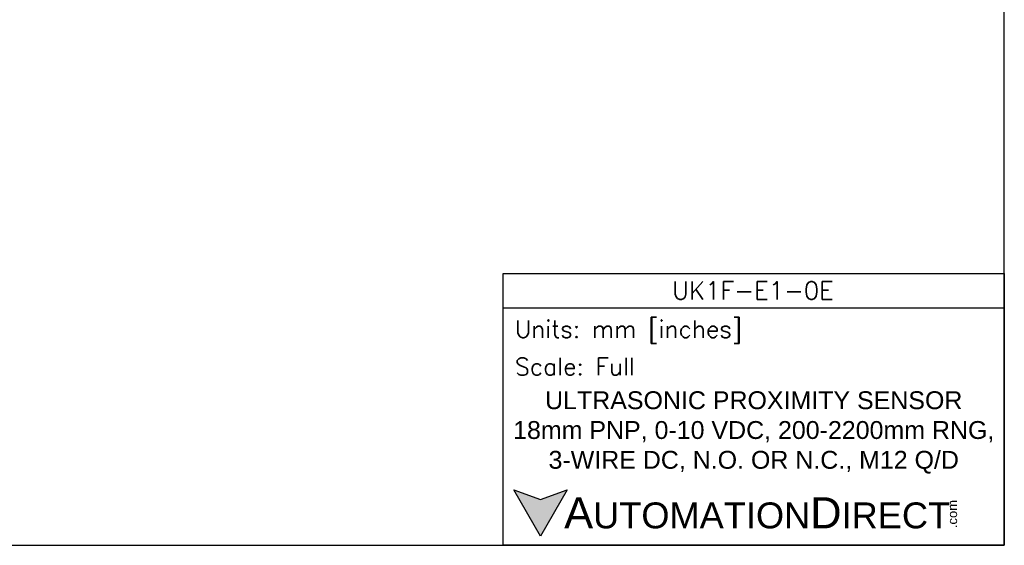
# Model space of a CAD drawing. Header units: inches. Extents: x 0 to 279, y 0 to 216.
# Tile 2 of 8: x 100 to 279, y 0 to 95. Entities that reach past the tile are written whole.
import ezdxf

# ---------------------------------------------------------------- set-up
doc = ezdxf.new("R2010")
doc.units = ezdxf.units.IN
doc.header["$LTSCALE"] = 10
doc.header["$MEASUREMENT"] = 0
doc.layers.add('Text', color=140, linetype='Continuous')
doc.styles.add('\\M+2ABAC\\M+2A6A11', font='txt')
doc.styles.add('ROMANS', font='romans.shx')

msp = doc.modelspace()

# ---------------------------------------------------------------- hatches: boundary and pattern name
at = {"layer": 'Text'}
msp.add_hatch(color=256, dxfattribs=at).paths.add_polyline_path([(199.93, 10.07), (195.08, 8.31), (190.23, 10.07), (195.08, 1.67)])

# ---------------------------------------------------------------- linework, layer by layer
at = {"layer": 'Defpoints'}
msp.add_lwpolyline([(279.4, 215.9), (0, 215.9), (0, 0), (279.4, 0)], close=True, dxfattribs=at)
at = {"layer": 'Text'}
msp.add_line((188.28, 43.12), (279.4, 43.12), dxfattribs=at)
for points in [[(188.28, 0), (188.28, 49.4), (279.4, 49.4), (279.4, 0)], [(199.93, 10.07), (195.08, 1.67), (190.23, 10.07), (195.08, 8.31)]]:
    msp.add_lwpolyline(points, close=True, dxfattribs=at)

# ---------------------------------------------------------------- texts
at = {"layer": 'Text', "linetype": 'Continuous', "insert": (233.7, 46.3), "char_height": 3.248, "width": 61.1425, "attachment_point": 5, "style": 'ROMANS'}
msp.add_mtext('UK1F-E1-0E', dxfattribs=at)
at = {"layer": 'Text', "attachment_point": 4}
for s, insert, char_height, width, style in [(' Units: mm [inches]', (188.28, 38.75), 3.1404, 91.118, 'ROMANS'), (' Scale: Full', (188.28, 32.47), 3.1404, 91.118, 'ROMANS'), ('{\\fArial|b0|i0|c0|p34;     \\H1.2x;A\\H0.8333x;UTOMATION\\H1.2x;D\\H0.8333x;IRECT}', (190.23, 5.87), 4.7106, 79.7962, '\\M+2ABAC\\M+2A6A11')]:
    msp.add_mtext(s, dxfattribs=dict(at, insert=insert, char_height=char_height, width=width, style=style))
at = {"layer": 'Text', "linetype": 'Continuous', "insert": (233.84, 20.5), "char_height": 3.2482, "width": 87.1777, "attachment_point": 5}
msp.add_mtext('{\\fArial|b0|i0|c0|p34;ULTRASONIC PROXIMITY SENSOR\\P18mm PNP, 0-10 VDC, 200-2200mm RNG, \\P3-WIRE DC, N.O. OR N.C., M12 Q/D}', dxfattribs=at)
at = {"layer": 'Text', "insert": (269.12, 3.11), "char_height": 1.6958, "width": 5.0253, "attachment_point": 1, "rotation": 90, "style": '\\M+2ABAC\\M+2A6A11'}
msp.add_mtext('{\\fArial|b0|i0|c0|p34;.com}', dxfattribs=at)

doc.saveas('drawing.dxf')
